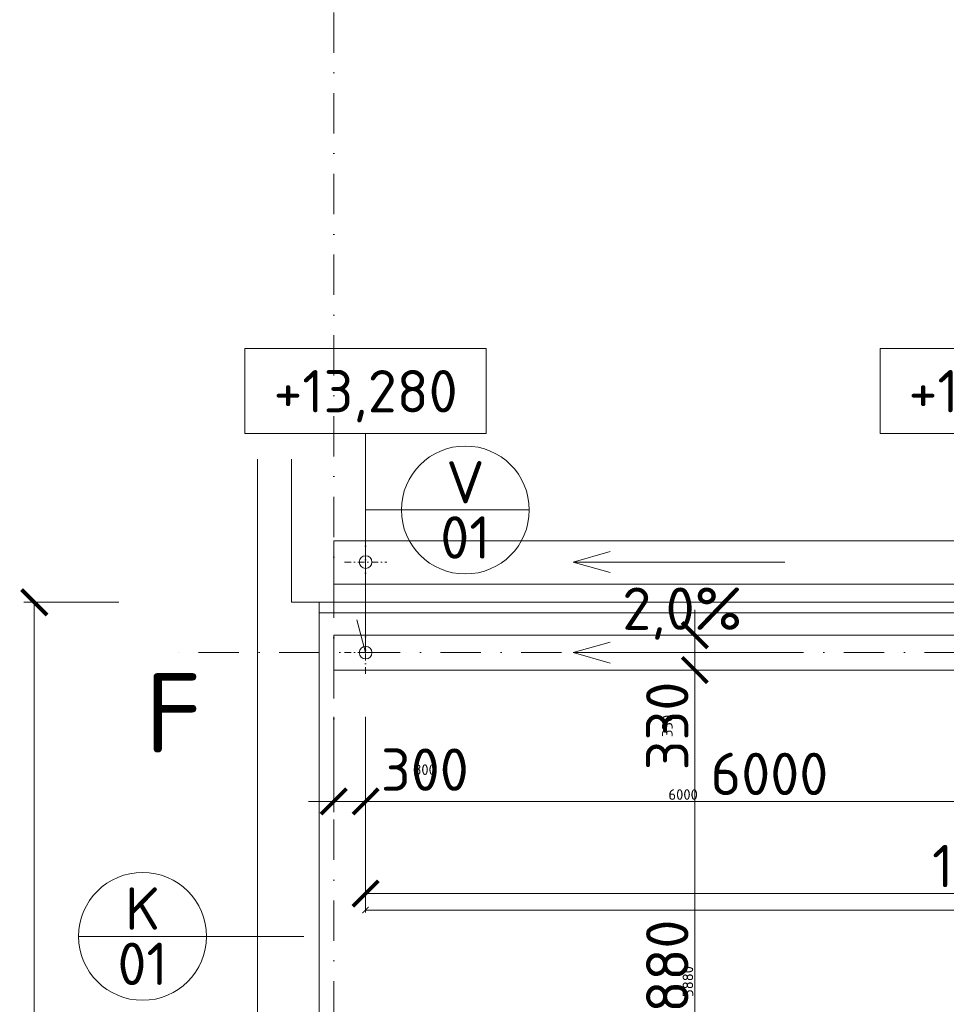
# Model space of a CAD drawing. Header units: millimetres. Extents: x -1695604 to 5289369, y -1488057 to 2187451.
# Tile 128 of 256: x 3032 to 11786, y 227980 to 237275. Entities that reach past the tile are written whole.
import ezdxf
from ezdxf.enums import TextEntityAlignment as Align

# ---------------------------------------------------------------- set-up
doc = ezdxf.new("R2010")
doc.units = ezdxf.units.MM
doc.linetypes.add('CENTERX2', pattern=[101.6, 63.5, -12.7, 12.7, -12.7])
doc.linetypes.add('DASHDOT', pattern=[25.4, 12.7, -6.35, 0, -6.35])
doc.layers.get('Defpoints').update_dxf_attribs({"color": 8})
for name, color, linetype, lineweight in [('A99_N_kce-pohl', 1, 'Continuous', 9), ('A99_N_koty-200', 5, 'Continuous', 5), ('A99_N_koty-200 @ 200', 5, 'Continuous', 5), ('A99_N_koty-200 @ 50 (2)', 5, 'Continuous', 5), ('A99_N_koty-vysk', 160, 'Continuous', 5), ('A99_N_txt-popis-200', 240, 'Continuous', 5), ('A99_N_znaceni 200', 5, 'Continuous', 5), ('A99_S_kce-pohl', 7, 'Continuous', 5), ('A99_S_osy', 1, 'CENTERX2', 5)]:
    doc.layers.add(name, color=color, linetype=linetype, lineweight=lineweight)
doc.styles.add('A99_kota', font='isocpeur.ttf', dxfattribs={"height": 2})
doc.styles.add('A99_popis', font='isocpeur.ttf')
doc.styles.add('ad_popis 100', font='isocpeur.ttf', dxfattribs={"height": 200})
doc.dimstyles.new('A99_kota_200 new', dxfattribs={"dimscale": 200, "dimtxt": 2, "dimasz": 1.2, "dimexe": 0.5, "dimexo": 1.5, "dimgap": 0.3, "dimtad": 1, "dimdec": 0, "dimzin": 3, "dimdsep": 46, "dimtxsty": 'A99_kota', "dimblk": 'ARCHTICK', "dimcen": 2.5, "dimazin": 2, "dimtfac": 0.75, "dimtdec": 0, "dimtmove": 2, "dimatfit": 0, "dimfxl": 0, "dimtolj": 1, "dimtzin": 0, "dimlwd": 5, "dimlwe": 5, "dimarcsym": 0})

# ---------------------------------------------------------------- blocks, each defined once
blk = doc.blocks.new('_ArchTick')
at = {"color": 0, "linetype": 'ByBlock', "const_width": 0.15}
blk.add_lwpolyline([(-0.5, -0.5), (0.5, 0.5)], dxfattribs=at)
blk = doc.blocks.new('*D4851')
at = {"layer": 'A99_N_koty-200', "color": 0, "linetype": 'Continuous', "lineweight": 5, "transparency": 16777216}
for p, q in [((6000, 230695), (6000, 229795)), ((6300, 230695), (6300, 229795)), ((6000, 229895), (5760, 229895)), ((6000, 229895), (6300, 229895)), ((6300, 229895), (6540, 229895))]:
    blk.add_line(p, q, dxfattribs=at)
at = {"layer": 'Defpoints', "color": 0, "linetype": 'Continuous', "lineweight": 18, "transparency": 16777216}
for p in [(6300, 231300), (6000, 231180), (6300, 229895)]:
    blk.add_point(p, dxfattribs=at)
at = {"layer": 'A99_N_koty-200', "color": 0, "linetype": 'Continuous', "lineweight": 5, "transparency": 16777216, "xscale": 240, "yscale": 240, "zscale": 240}
blk.add_blockref('_ArchTick', (6000, 229895), dxfattribs=at)
at = {"layer": 'A99_N_koty-200', "color": 0, "linetype": 'Continuous', "lineweight": 5, "transparency": 16777216, "xscale": 240, "yscale": 240, "zscale": 240, "rotation": 180}
blk.add_blockref('_ArchTick', (6300, 229895), dxfattribs=at)
at = {"layer": 'A99_N_koty-200', "color": 0, "linetype": 'Continuous', "transparency": 16777216, "insert": (6860, 230195), "char_height": 400, "attachment_point": 5, "style": 'A99_kota'}
blk.add_mtext('\\A1;300', dxfattribs=at)
blk = doc.blocks.new('*D4852')
at = {"layer": 'A99_N_koty-200', "color": 0, "linetype": 'Continuous', "lineweight": 5, "transparency": 16777216}
for p, q in [((6000, 230095), (6000, 229870)), ((6300, 230095), (6300, 229870)), ((6000, 229895), (5940, 229895)), ((6000, 229895), (6300, 229895)), ((6300, 229895), (6360, 229895))]:
    blk.add_line(p, q, dxfattribs=at)
at = {"layer": 'Defpoints', "color": 0, "linetype": 'Continuous', "lineweight": 18, "transparency": 16777216}
for p in [(6300, 231300), (6000, 231180), (6300, 229895)]:
    blk.add_point(p, dxfattribs=at)
at = {"layer": 'A99_N_koty-200', "color": 0, "linetype": 'Continuous', "lineweight": 5, "transparency": 16777216, "xscale": 60, "yscale": 60, "zscale": 60}
blk.add_blockref('_ArchTick', (6000, 229895), dxfattribs=at)
at = {"layer": 'A99_N_koty-200', "color": 0, "linetype": 'Continuous', "lineweight": 5, "transparency": 16777216, "xscale": 60, "yscale": 60, "zscale": 60, "rotation": 180}
blk.add_blockref('_ArchTick', (6300, 229895), dxfattribs=at)
at = {"layer": 'A99_N_koty-200', "color": 0, "linetype": 'Continuous', "transparency": 16777216, "insert": (6860, 230195), "char_height": 100, "attachment_point": 5, "style": 'A99_kota'}
blk.add_mtext('\\A1;300', dxfattribs=at)
blk = doc.blocks.new('*D4854')
at = {"layer": 'A99_N_koty-200', "color": 0, "linetype": 'Continuous', "lineweight": 5, "transparency": 16777216}
for p, q in [((6300, 229825), (6300, 228925)), ((18300, 229825), (18300, 228925)), ((6300, 229025), (18300, 229025))]:
    blk.add_line(p, q, dxfattribs=at)
at = {"layer": 'Defpoints', "color": 0, "linetype": 'Continuous', "lineweight": 18, "transparency": 16777216}
for p in [(6300, 231300), (18300, 231300), (18300, 229025)]:
    blk.add_point(p, dxfattribs=at)
at = {"layer": 'A99_N_koty-200', "color": 0, "linetype": 'Continuous', "lineweight": 5, "transparency": 16777216, "xscale": 240, "yscale": 240, "zscale": 240, "rotation": 180}
blk.add_blockref('_ArchTick', (6300, 229025), dxfattribs=at)
at = {"layer": 'A99_N_koty-200', "color": 0, "linetype": 'Continuous', "lineweight": 5, "transparency": 16777216, "xscale": 240, "yscale": 240, "zscale": 240}
blk.add_blockref('_ArchTick', (18300, 229025), dxfattribs=at)
at = {"layer": 'A99_N_koty-200', "color": 0, "linetype": 'Continuous', "transparency": 16777216, "insert": (12300, 229285), "char_height": 400, "attachment_point": 5, "style": 'A99_kota'}
blk.add_mtext('\\A1;12000', dxfattribs=at)
blk = doc.blocks.new('*D4855')
at = {"layer": 'A99_N_koty-200', "color": 0, "linetype": 'Continuous', "lineweight": 5, "transparency": 16777216}
for p, q in [((6300, 229070), (6300, 228845)), ((18300, 229070), (18300, 228845)), ((6300, 228870), (18300, 228870))]:
    blk.add_line(p, q, dxfattribs=at)
at = {"layer": 'Defpoints', "color": 0, "linetype": 'Continuous', "lineweight": 18, "transparency": 16777216}
for p in [(6300, 231300), (18300, 231300), (18300, 228870)]:
    blk.add_point(p, dxfattribs=at)
at = {"layer": 'A99_N_koty-200', "color": 0, "linetype": 'Continuous', "lineweight": 5, "transparency": 16777216, "xscale": 60, "yscale": 60, "zscale": 60, "rotation": 180}
blk.add_blockref('_ArchTick', (6300, 228870), dxfattribs=at)
at = {"layer": 'A99_N_koty-200', "color": 0, "linetype": 'Continuous', "lineweight": 5, "transparency": 16777216, "xscale": 60, "yscale": 60, "zscale": 60}
blk.add_blockref('_ArchTick', (18300, 228870), dxfattribs=at)
at = {"layer": 'A99_N_koty-200', "color": 0, "linetype": 'Continuous', "transparency": 16777216, "insert": (12300, 228935), "char_height": 100, "attachment_point": 5, "style": 'A99_kota'}
blk.add_mtext('\\A1;12000', dxfattribs=at)
blk = doc.blocks.new('*D4857')
at = {"layer": 'A99_N_koty-200', "color": 0, "linetype": 'Continuous', "lineweight": 5, "transparency": 16777216}
for p, q in [((6300, 230390), (6300, 229795)), ((12300, 230390), (12300, 229795)), ((6300, 229895), (12300, 229895))]:
    blk.add_line(p, q, dxfattribs=at)
at = {"layer": 'Defpoints', "color": 0, "linetype": 'Continuous', "lineweight": 18, "transparency": 16777216}
for p in [(6300, 230690), (12300, 230690), (12300, 229895)]:
    blk.add_point(p, dxfattribs=at)
at = {"layer": 'A99_N_koty-200', "color": 0, "linetype": 'Continuous', "lineweight": 5, "transparency": 16777216, "xscale": 240, "yscale": 240, "zscale": 240, "rotation": 180}
blk.add_blockref('_ArchTick', (6300, 229895), dxfattribs=at)
at = {"layer": 'A99_N_koty-200', "color": 0, "linetype": 'Continuous', "lineweight": 5, "transparency": 16777216, "xscale": 240, "yscale": 240, "zscale": 240}
blk.add_blockref('_ArchTick', (12300, 229895), dxfattribs=at)
at = {"layer": 'A99_N_koty-200', "color": 0, "linetype": 'Continuous', "transparency": 16777216, "insert": (10115, 230155), "char_height": 400, "attachment_point": 5, "style": 'A99_kota'}
blk.add_mtext('\\A1;6000', dxfattribs=at)
blk = doc.blocks.new('*D4858')
at = {"layer": 'A99_N_koty-200', "color": 0, "linetype": 'Continuous', "lineweight": 5, "transparency": 16777216}
for p, q in [((6300, 230095), (6300, 229870)), ((12300, 230095), (12300, 229870)), ((6300, 229895), (12300, 229895))]:
    blk.add_line(p, q, dxfattribs=at)
at = {"layer": 'Defpoints', "color": 0, "linetype": 'Continuous', "lineweight": 18, "transparency": 16777216}
for p in [(6300, 230690), (12300, 230690), (12300, 229895)]:
    blk.add_point(p, dxfattribs=at)
at = {"layer": 'A99_N_koty-200', "color": 0, "linetype": 'Continuous', "lineweight": 5, "transparency": 16777216, "xscale": 60, "yscale": 60, "zscale": 60, "rotation": 180}
blk.add_blockref('_ArchTick', (6300, 229895), dxfattribs=at)
at = {"layer": 'A99_N_koty-200', "color": 0, "linetype": 'Continuous', "lineweight": 5, "transparency": 16777216, "xscale": 60, "yscale": 60, "zscale": 60}
blk.add_blockref('_ArchTick', (12300, 229895), dxfattribs=at)
at = {"layer": 'A99_N_koty-200', "color": 0, "linetype": 'Continuous', "transparency": 16777216, "insert": (9300, 229960), "char_height": 100, "attachment_point": 5, "style": 'A99_kota'}
blk.add_mtext('\\A1;6000', dxfattribs=at)
blk = doc.blocks.new('*U70')
at = {"color": 0, "linetype": 'ByBlock'}
for p, q in [((5.7, -4), (5.7, -14.35)), ((5.7, -14.35), (5.286, -12.805))]:
    blk.add_line(p, q, dxfattribs=at)
blk.add_lwpolyline([(0, -4), (11.4, -4), (11.4, 0), (0, 0)], close=True, dxfattribs=at)
at = {"color": 0, "linetype": 'ByBlock', "style": 'A99_kota'}
for tag, p in [('VYSKA', (5.7, -2.241)), ('VYSKA_POPIS1', (5.7, -6.041)), ('VYSKA_POPIS2', (5.9, -9.541)), ('VYSKA_POPIS3', (5.9, -13.041))]:
    blk.add_attdef(tag, text='', height=2, dxfattribs=at).set_placement(p, align=Align.MIDDLE)
blk = doc.blocks.new('*U66')
at = {"color": 0, "linetype": 'ByBlock'}
for p, q in [((5.7, -4), (5.7, -14.35)), ((5.7, -14.35), (5.286, -12.805))]:
    blk.add_line(p, q, dxfattribs=at)
blk.add_lwpolyline([(0, -4), (11.4, -4), (11.4, 0), (0, 0)], close=True, dxfattribs=at)
at = {"color": 0, "linetype": 'ByBlock', "style": 'A99_kota'}
for tag, p in [('VYSKA', (5.7, -2.241)), ('VYSKA_POPIS1', (5.7, -6.041)), ('VYSKA_POPIS2', (5.9, -9.541)), ('VYSKA_POPIS3', (5.9, -13.041))]:
    blk.add_attdef(tag, text='', height=2, dxfattribs=at).set_placement(p, align=Align.MIDDLE)
blk = doc.blocks.new('*U20')
at = {"color": 0, "linetype": 'ByBlock'}
blk.add_line((-3.02, 0), (3.02, 0), dxfattribs=at)
blk.add_circle((0, 0), 3.02, dxfattribs=at)
at = {"color": 0, "linetype": 'ByBlock', "style": 'A99_popis'}
for tag, p in [('KATEGORIE', (0, 1.31)), ('PRVEK', (0, -1.298))]:
    blk.add_attdef(tag, text='', height=2, dxfattribs=at).set_placement(p, align=Align.MIDDLE_CENTER)
blk = doc.blocks.new('*D5661')
at = {"layer": 'A99_N_koty-200', "color": 0, "linetype": 'Continuous', "lineweight": 5, "transparency": 16777216}
for p, q in [((10210, 231135), (9310, 231135)), ((9410, 225255), (9410, 231135)), ((10210, 225255), (9310, 225255))]:
    blk.add_line(p, q, dxfattribs=at)
at = {"layer": 'Defpoints', "color": 0, "linetype": 'Continuous', "lineweight": 18, "transparency": 16777216}
for p in [(9410, 231135), (11735, 231135), (11960, 225255)]:
    blk.add_point(p, dxfattribs=at)
at = {"layer": 'A99_N_koty-200', "color": 0, "linetype": 'Continuous', "lineweight": 5, "transparency": 16777216, "xscale": 240, "yscale": 240, "zscale": 240}
for p, rotation in [((9410, 231135), 90), ((9410, 225255), 270)]:
    blk.add_blockref('_ArchTick', p, dxfattribs=dict(at, rotation=rotation))
at = {"layer": 'A99_N_koty-200', "color": 0, "linetype": 'Continuous', "transparency": 16777216, "insert": (9150, 228195), "char_height": 400, "attachment_point": 5, "rotation": 90, "style": 'A99_kota'}
blk.add_mtext('\\A1;5880', dxfattribs=at)
blk = doc.blocks.new('*D5662')
at = {"layer": 'A99_N_koty-200', "color": 0, "linetype": 'Continuous', "lineweight": 5, "transparency": 16777216}
for p, q in [((9610, 231135), (9385, 231135)), ((9410, 225255), (9410, 231135)), ((9610, 225255), (9385, 225255))]:
    blk.add_line(p, q, dxfattribs=at)
at = {"layer": 'Defpoints', "color": 0, "linetype": 'Continuous', "lineweight": 18, "transparency": 16777216}
for p in [(9410, 231135), (11735, 231135), (11960, 225255)]:
    blk.add_point(p, dxfattribs=at)
at = {"layer": 'A99_N_koty-200', "color": 0, "linetype": 'Continuous', "lineweight": 5, "transparency": 16777216, "xscale": 60, "yscale": 60, "zscale": 60}
for p, rotation in [((9410, 231135), 90), ((9410, 225255), 270)]:
    blk.add_blockref('_ArchTick', p, dxfattribs=dict(at, rotation=rotation))
at = {"layer": 'A99_N_koty-200', "color": 0, "linetype": 'Continuous', "transparency": 16777216, "insert": (9345, 228195), "char_height": 100, "attachment_point": 5, "rotation": 90, "style": 'A99_kota'}
blk.add_mtext('\\A1;5880', dxfattribs=at)
blk = doc.blocks.new('*D5664')
at = {"layer": 'A99_N_koty-200', "color": 0, "linetype": 'Continuous', "lineweight": 5, "transparency": 16777216}
for p, q in [((9410, 231465), (9410, 231705)), ((9410, 231465), (9510, 231465)), ((9410, 231135), (9410, 231465)), ((9410, 231135), (9510, 231135)), ((9410, 231135), (9410, 230895))]:
    blk.add_line(p, q, dxfattribs=at)
at = {"layer": 'Defpoints', "color": 0, "linetype": 'Continuous', "lineweight": 18, "transparency": 16777216}
for p in [(9410, 231465), (9410, 231465), (9410, 231135)]:
    blk.add_point(p, dxfattribs=at)
at = {"layer": 'A99_N_koty-200', "color": 0, "linetype": 'Continuous', "lineweight": 5, "transparency": 16777216, "xscale": 240, "yscale": 240, "zscale": 240}
for p, rotation in [((9410, 231465), 270), ((9410, 231135), 90)]:
    blk.add_blockref('_ArchTick', p, dxfattribs=dict(at, rotation=rotation))
at = {"layer": 'A99_N_koty-200', "color": 0, "linetype": 'Continuous', "transparency": 16777216, "insert": (9150, 230607.5), "char_height": 400, "attachment_point": 5, "rotation": 90, "style": 'A99_kota'}
blk.add_mtext('\\A1;330', dxfattribs=at)
blk = doc.blocks.new('*D5665')
at = {"layer": 'A99_N_koty-200', "color": 0, "linetype": 'Continuous', "lineweight": 5, "transparency": 16777216}
for p, q in [((9410, 231465), (9410, 231525)), ((9410, 231465), (9435, 231465)), ((9410, 231135), (9410, 231465)), ((9410, 231135), (9435, 231135)), ((9410, 231135), (9410, 231075))]:
    blk.add_line(p, q, dxfattribs=at)
at = {"layer": 'Defpoints', "color": 0, "linetype": 'Continuous', "lineweight": 18, "transparency": 16777216}
for p in [(9410, 231465), (9410, 231465), (9410, 231135)]:
    blk.add_point(p, dxfattribs=at)
at = {"layer": 'A99_N_koty-200', "color": 0, "linetype": 'Continuous', "lineweight": 5, "transparency": 16777216, "xscale": 60, "yscale": 60, "zscale": 60}
for p, rotation in [((9410, 231465), 270), ((9410, 231135), 90)]:
    blk.add_blockref('_ArchTick', p, dxfattribs=dict(at, rotation=rotation))
at = {"layer": 'A99_N_koty-200', "color": 0, "linetype": 'Continuous', "transparency": 16777216, "insert": (9150, 230607.5), "char_height": 100, "attachment_point": 5, "rotation": 90, "style": 'A99_kota'}
blk.add_mtext('\\A1;330', dxfattribs=at)
blk = doc.blocks.new('*D5709')
at = {"layer": 'A99_N_koty-200', "color": 0, "linetype": 'Continuous', "lineweight": 5, "transparency": 16777216}
for p, q in [((3970, 231775), (3070, 231775)), ((3170, 176350), (3170, 231775)), ((3970, 176350), (3070, 176350))]:
    blk.add_line(p, q, dxfattribs=at)
at = {"layer": 'Defpoints', "color": 0, "linetype": 'Continuous', "lineweight": 18, "transparency": 16777216}
for p in [(3170, 231775), (5600, 231775), (5280, 176350)]:
    blk.add_point(p, dxfattribs=at)
at = {"layer": 'A99_N_koty-200', "color": 0, "linetype": 'Continuous', "lineweight": 5, "transparency": 16777216, "xscale": 240, "yscale": 240, "zscale": 240}
for p, rotation in [((3170, 231775), 90), ((3170, 176350), 270)]:
    blk.add_blockref('_ArchTick', p, dxfattribs=dict(at, rotation=rotation))
at = {"layer": 'A99_N_koty-200', "color": 0, "linetype": 'Continuous', "transparency": 16777216, "insert": (2910, 204062.5), "char_height": 400, "attachment_point": 5, "rotation": 90, "style": 'A99_kota'}
blk.add_mtext('\\A1;55425', dxfattribs=at)
blk = doc.blocks.new('*D5710')
at = {"layer": 'A99_N_koty-200', "color": 0, "linetype": 'Continuous', "lineweight": 5, "transparency": 16777216}
for p, q in [((3370, 231775), (3145, 231775)), ((3170, 176350), (3170, 231775)), ((3370, 176350), (3145, 176350))]:
    blk.add_line(p, q, dxfattribs=at)
at = {"layer": 'Defpoints', "color": 0, "linetype": 'Continuous', "lineweight": 18, "transparency": 16777216}
for p in [(3170, 231775), (5600, 231775), (5280, 176350)]:
    blk.add_point(p, dxfattribs=at)
at = {"layer": 'A99_N_koty-200', "color": 0, "linetype": 'Continuous', "lineweight": 5, "transparency": 16777216, "xscale": 60, "yscale": 60, "zscale": 60}
for p, rotation in [((3170, 231775), 90), ((3170, 176350), 270)]:
    blk.add_blockref('_ArchTick', p, dxfattribs=dict(at, rotation=rotation))
at = {"layer": 'A99_N_koty-200', "color": 0, "linetype": 'Continuous', "transparency": 16777216, "insert": (3105, 204062.5), "char_height": 100, "attachment_point": 5, "rotation": 90, "style": 'A99_kota'}
blk.add_mtext('\\A1;55425', dxfattribs=at)
blk = doc.blocks.new('*U6038')
at = {"layer": 'A99_N_koty-200 @ 200', "linetype": 'Continuous'}
dim = blk.add_linear_dim(base=(6300, 229895), p1=(6000, 231180), p2=(6300, 231300), dimstyle='A99_kota_200 new', override={"dimscale": 200, "dimtix": 1, "dimtofl": 1, "dimtmove": 2, "dimatfit": 0}, dxfattribs=at)
dim.commit()
dim.dimension.update_dxf_attribs({"geometry": '*D4851', "text_midpoint": (6860, 230195), "dimtype": 128})
at = {"layer": 'A99_N_koty-200 @ 50 (2)', "linetype": 'Continuous'}
dim = blk.add_linear_dim(base=(6300, 229895), p1=(6000, 231180), p2=(6300, 231300), dimstyle='A99_kota_200 new', override={"dimscale": 50, "dimtix": 1, "dimtofl": 1, "dimtmove": 2, "dimatfit": 0}, dxfattribs=at)
dim.commit()
dim.dimension.update_dxf_attribs({"geometry": '*D4852', "text_midpoint": (6860, 230195), "dimtype": 128})
blk = doc.blocks.new('*U6039')
at = {"layer": 'A99_N_koty-200 @ 200', "linetype": 'Continuous'}
dim = blk.add_linear_dim(base=(18300, 229025), p1=(6300, 231300), p2=(18300, 231300), dimstyle='A99_kota_200 new', override={"dimscale": 200, "dimtix": 1, "dimtofl": 1, "dimtmove": 2, "dimatfit": 0}, dxfattribs=at)
dim.commit()
dim.dimension.update_dxf_attribs({"geometry": '*D4854', "text_midpoint": (12300, 229285)})
at = {"layer": 'A99_N_koty-200 @ 50 (2)', "linetype": 'Continuous'}
dim = blk.add_linear_dim(base=(18300, 228870), p1=(6300, 231300), p2=(18300, 231300), dimstyle='A99_kota_200 new', override={"dimscale": 50, "dimtix": 1, "dimtofl": 1, "dimtmove": 2, "dimatfit": 0}, dxfattribs=at)
dim.commit()
dim.dimension.update_dxf_attribs({"geometry": '*D4855', "text_midpoint": (12300, 228935)})
blk = doc.blocks.new('*U6040')
at = {"layer": 'A99_N_koty-200 @ 200', "linetype": 'Continuous'}
dim = blk.add_linear_dim(base=(12300, 229895), p1=(6300, 230690), p2=(12300, 230690), dimstyle='A99_kota_200 new', override={"dimscale": 200, "dimtix": 1, "dimtofl": 1, "dimtmove": 2, "dimatfit": 0}, dxfattribs=at)
dim.commit()
dim.dimension.update_dxf_attribs({"geometry": '*D4857', "text_midpoint": (10115, 230155), "dimtype": 128})
at = {"layer": 'A99_N_koty-200 @ 50 (2)', "linetype": 'Continuous'}
dim = blk.add_linear_dim(base=(12300, 229895), p1=(6300, 230690), p2=(12300, 230690), dimstyle='A99_kota_200 new', override={"dimscale": 50, "dimtix": 1, "dimtofl": 1, "dimtmove": 2, "dimatfit": 0}, dxfattribs=at)
dim.commit()
dim.dimension.update_dxf_attribs({"geometry": '*D4858', "text_midpoint": (9300, 229960)})
blk = doc.blocks.new('*U6318')
at = {"layer": 'A99_N_koty-200 @ 200', "linetype": 'Continuous'}
dim = blk.add_linear_dim(base=(9410, 231135), p1=(11960, 225255), p2=(11735, 231135), angle=90, dimstyle='A99_kota_200 new', override={"dimscale": 200, "dimtix": 1, "dimtofl": 1, "dimtmove": 2, "dimatfit": 0}, dxfattribs=at)
dim.commit()
dim.dimension.update_dxf_attribs({"geometry": '*D5661', "text_midpoint": (9150, 228195)})
at = {"layer": 'A99_N_koty-200 @ 50 (2)', "linetype": 'Continuous'}
dim = blk.add_linear_dim(base=(9410, 231135), p1=(11960, 225255), p2=(11735, 231135), angle=90, dimstyle='A99_kota_200 new', override={"dimscale": 50, "dimtix": 1, "dimtofl": 1, "dimtmove": 2, "dimatfit": 0}, dxfattribs=at)
dim.commit()
dim.dimension.update_dxf_attribs({"geometry": '*D5662', "text_midpoint": (9345, 228195)})
blk = doc.blocks.new('*U6319')
at = {"layer": 'A99_N_koty-200 @ 200', "linetype": 'Continuous'}
dim = blk.add_linear_dim(base=(9410, 231465), p1=(9410, 231135), p2=(9410, 231465), angle=90, dimstyle='A99_kota_200 new', override={"dimscale": 200, "dimtix": 1, "dimtofl": 1, "dimtmove": 2, "dimatfit": 0}, dxfattribs=at)
dim.commit()
dim.dimension.update_dxf_attribs({"geometry": '*D5664', "text_midpoint": (9150, 230607.5), "dimtype": 128})
at = {"layer": 'A99_N_koty-200 @ 50 (2)', "linetype": 'Continuous'}
dim = blk.add_linear_dim(base=(9410, 231465), p1=(9410, 231135), p2=(9410, 231465), angle=90, dimstyle='A99_kota_200 new', override={"dimscale": 50, "dimtix": 1, "dimtofl": 1, "dimtmove": 2, "dimatfit": 0}, dxfattribs=at)
dim.commit()
dim.dimension.update_dxf_attribs({"geometry": '*D5665', "text_midpoint": (9150, 230607.5), "dimtype": 128})
blk = doc.blocks.new('*U6349')
at = {"layer": 'A99_N_koty-200 @ 200', "linetype": 'Continuous'}
dim = blk.add_linear_dim(base=(3170, 231775), p1=(5280, 176350), p2=(5600, 231775), angle=90, dimstyle='A99_kota_200 new', override={"dimscale": 200, "dimtix": 1, "dimtofl": 1, "dimtmove": 2, "dimatfit": 0}, dxfattribs=at)
dim.commit()
dim.dimension.update_dxf_attribs({"geometry": '*D5709', "text_midpoint": (2910, 204062.5)})
at = {"layer": 'A99_N_koty-200 @ 50 (2)', "linetype": 'Continuous'}
dim = blk.add_linear_dim(base=(3170, 231775), p1=(5280, 176350), p2=(5600, 231775), angle=90, dimstyle='A99_kota_200 new', override={"dimscale": 50, "dimtix": 1, "dimtofl": 1, "dimtmove": 2, "dimatfit": 0}, dxfattribs=at)
dim.commit()
dim.dimension.update_dxf_attribs({"geometry": '*D5710', "text_midpoint": (3105, 204062.5)})

msp = doc.modelspace()

# ---------------------------------------------------------------- linework, layer by layer
at = {"layer": 'A99_N_kce-pohl', "linetype": 'Continuous', "lineweight": 9}
for points in [[(5280, 176350), (5280, 233125)], [(5280, 232250), (5280, 176350), (7180, 176350), (7180, 174440)], [(5860, 176350), (5860, 231775)]]:
    msp.add_lwpolyline(points, dxfattribs=at)
at = {"layer": 'A99_N_kce-pohl', "linetype": 'Continuous', "ltscale": 25}
msp.add_lwpolyline([(138440, 231135), (138440, 231465), (6000, 231465), (6000, 231135)], close=True, dxfattribs=at)
at = {"layer": 'A99_N_kce-pohl', "linetype": 'DASHDOT', "lineweight": 5, "ltscale": 5}
for points in [[(6300, 231100), (6300, 231500)], [(6100, 231300), (6500, 231300)]]:
    msp.add_lwpolyline(points, dxfattribs=at)
at = {"layer": 'A99_N_kce-pohl', "linetype": 'Continuous'}
msp.add_circle((6300, 231300), 60, dxfattribs=at)
at = {"layer": 'A99_N_koty-vysk'}
for points in [[(8260, 232155), (8610, 232255)], [(8260, 232155), (10260, 232155)], [(8260, 232155), (8610, 232055)], [(8260, 231300), (8610, 231400)], [(8260, 231300), (10260, 231300)], [(8260, 231300), (8610, 231200)]]:
    msp.add_lwpolyline(points, dxfattribs=at)
at = {"layer": 'A99_N_znaceni 200'}
msp.add_lwpolyline([(6638.5, 232646.5), (6300, 232646.5)], dxfattribs=at)
at = {"layer": 'A99_N_znaceni 200', "lineweight": 5}
msp.add_lwpolyline([(4796.9, 228621.3), (5715.1, 228621.3)], dxfattribs=at)
at = {"layer": 'A99_S_kce-pohl', "linetype": 'Continuous', "ltscale": 25}
for p, q in [((6000, 232355.1), (138440, 232355.1)), ((6000, 231945.1), (138440, 231945.1))]:
    msp.add_line(p, q, dxfattribs=at)
for points in [[(5860, 231775), (5600, 231775), (5600, 233125)], [(6000, 231945.1), (6000, 232355.1)]]:
    msp.add_lwpolyline(points, dxfattribs=at)
at = {"layer": 'A99_S_kce-pohl', "linetype": 'DASHDOT', "lineweight": 5, "ltscale": 5}
for points in [[(6300, 231955), (6300, 232355)], [(6100, 232155), (6500, 232155)]]:
    msp.add_lwpolyline(points, dxfattribs=at)
at = {"layer": 'A99_S_kce-pohl', "linetype": 'Continuous', "ltscale": 25}
msp.add_lwpolyline([(5860, 231775), (138440, 231775), (138440, 231675), (5860, 231675)], close=True, dxfattribs=at)
at = {"layer": 'A99_S_kce-pohl', "linetype": 'Continuous'}
msp.add_circle((6300, 232155), 60, dxfattribs=at)
at = {"layer": 'A99_S_osy', "linetype": 'DASHDOT', "lineweight": 5, "ltscale": 30}
for points in [[(6000, 250300), (6000, 175600)], [(152950, 231300), (4375, 231300)]]:
    msp.add_lwpolyline(points, dxfattribs=at)

# ---------------------------------------------------------------- block references
at = {"layer": 'A99_N_koty-200', "color": 3, "linetype": 'Continuous', "lineweight": 18}
for name in ['*U6319', '*U6038', '*U6039', '*U6318', '*U6040']:
    msp.add_blockref(name, (0, 0), dxfattribs=at)
at = {"layer": 'A99_N_koty-vysk', "xscale": 200, "yscale": 200, "zscale": 200}
for name, p, values in [('*U70', (5160, 234170), {'VYSKA': '+13,280'}), ('*U66', (11160, 234170), {'VYSKA': '+13,400'})]:
    msp.add_blockref(name, p, dxfattribs=at).add_auto_attribs(values)
at = {"layer": 'A99_N_znaceni 200', "xscale": 200, "yscale": 200, "zscale": 200}
for p, values in [((7242.5, 232646.5), {'KATEGORIE': 'V', 'PRVEK': '01'}), ((4192.9, 228621.3), {'KATEGORIE': 'K', 'PRVEK': '01'})]:
    msp.add_blockref('*U20', p, dxfattribs=at).add_auto_attribs(values)

# ---------------------------------------------------------------- texts
at = {"layer": 'A99_N_koty-vysk', "insert": (8725, 231915), "char_height": 400, "attachment_point": 1, "style": 'ad_popis 100'}
msp.add_mtext_dynamic_manual_height_columns('2,0%', width=673.852, gutter_width=2000, heights=[0], dxfattribs=at)
at = {"layer": 'A99_N_txt-popis-200', "color": 1, "lineweight": 0, "insert": (4216.5, 231105), "char_height": 750, "attachment_point": 1, "style": 'ad_popis 100', "bg_fill": 3, "box_fill_scale": 1, "bg_fill_color": 256, "bg_fill_transparency": 0}
msp.add_mtext_dynamic_manual_height_columns('F', width=832.5, gutter_width=1000, heights=[0], dxfattribs=at)

# ---------------------------------------------------------------- next in the draw order: block references
at = {"layer": 'A99_N_koty-200', "color": 3, "linetype": 'Continuous', "lineweight": 18}
msp.add_blockref('*U6349', (0, 0), dxfattribs=at)

doc.saveas('drawing.dxf')
